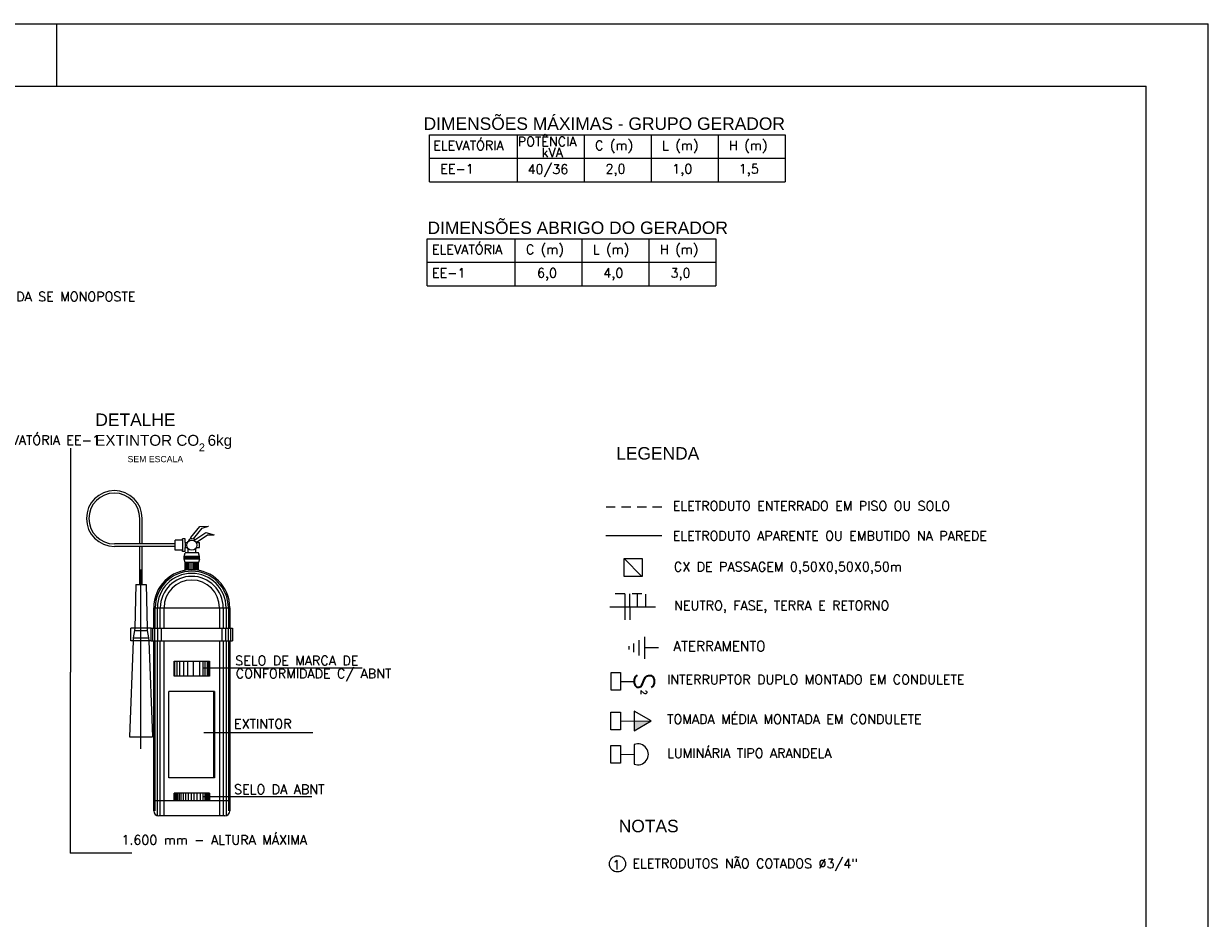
# Model space of a CAD drawing. Header units: millimetres. Extents: x 439.7 to 481.7, y 411.1 to 440.8.
# Tile 4 of 4: x 462.7 to 481.7, y 426.4 to 440.8. Entities that reach past the tile are written whole.
import ezdxf
from ezdxf.enums import TextEntityAlignment as Align

# ---------------------------------------------------------------- set-up
doc = ezdxf.new("R2010")
doc.units = ezdxf.units.MM
doc.linetypes.add('DASHED', pattern=[0.75, 0.5, -0.25])
doc.linetypes.add('HIDDEN', pattern=[0.375, 0.25, -0.125])
for name, color, linetype in [('004', 2, 'Continuous'), ('ECIRC090C', 2, 'HIDDEN'), ('ETXT0090', 8, 'Continuous'), ('ETXTM090C', 2, 'Continuous'), ('PADRÃO', 4, 'Continuous'), ('TEXTO', 7, 'Continuous'), ('TEXTO PROJ', 2, 'Continuous'), ('txt_titulos', 5, 'Continuous')]:
    doc.layers.add(name, color=color, linetype=linetype)
doc.styles.add('ARIAL', font='ARIAL.TTF', dxfattribs={"height": 0.2})
doc.styles.add('ROMANS', font='romans')
doc.styles.add('STYLE-ARIAL_3', font='ARIAL.TTF')

msp = doc.modelspace()

# ---------------------------------------------------------------- hatches: boundary and pattern name
at = {"layer": 'ETXT0090', "linetype": 'Continuous'}
msp.add_hatch(color=2, dxfattribs=at).paths.add_polyline_path([(472.796, 429.598), (472.793, 429.6), (472.524, 429.598), (472.524, 429.441)])

# ---------------------------------------------------------------- linework, layer by layer
at = {"color": 7}
for p, q in [((463.468, 433.977, 0.033), (463.468, 430.38, 0.033)), ((464.578, 432.442, 0.033), (464.578, 432.849, 0.033)), ((464.619, 432.442, 0.033), (464.619, 432.849, 0.033)), ((465.268, 432.503, 0.033), (465.146, 432.503, 0.033)), ((465.146, 432.34, 0.033), (465.146, 432.503, 0.033)), ((465.268, 432.503, 0.033), (465.268, 432.523, 0.033)), ((465.309, 432.523, 0.033), (465.268, 432.523, 0.033)), ((465.268, 432.503, 0.033), (465.268, 432.34, 0.033)), ((465.309, 432.462, 0.033), (465.309, 432.523, 0.033)), ((465.401, 432.541, 0.033), (465.389, 432.52, 0.033)), ((465.146, 432.442, 0.033), (464.171, 432.442, 0.033)), ((465.146, 432.401, 0.033), (464.171, 432.401, 0.033)), ((464.578, 431.787, 0.033), (464.578, 432.401, 0.033)), ((464.619, 431.787, 0.033), (464.619, 432.401, 0.033)), ((465.268, 432.34, 0.033), (465.146, 432.34, 0.033)), ((465.268, 432.32, 0.033), (465.268, 432.34, 0.033)), ((465.309, 432.32, 0.033), (465.268, 432.32, 0.033)), ((465.293, 432.237, 0.033), (465.309, 432.295, 0.033)), ((465.309, 432.462, 0.033), (465.309, 432.381, 0.033)), ((465.309, 432.462, 0.033), (465.345, 432.462, 0.033)), ((465.309, 432.32, 0.033), (465.309, 432.381, 0.033)), ((465.309, 432.381, 0.033), (465.345, 432.381, 0.033)), ((465.521, 432.295, 0.033), (465.309, 432.295, 0.033)), ((465.354, 432.368, 0.033), (465.354, 432.295, 0.033)), ((465.476, 432.368, 0.033), (465.476, 432.295, 0.033)), ((465.486, 432.462, 0.033), (465.537, 432.462, 0.033)), ((465.486, 432.381, 0.033), (465.537, 432.381, 0.033)), ((465.537, 432.237, 0.033), (465.521, 432.295, 0.033)), ((465.537, 432.381, 0.033), (465.537, 432.462, 0.033)), ((465.537, 432.237, 0.033), (465.293, 432.237, 0.033)), ((465.293, 432.197, 0.033), (465.293, 432.237, 0.033)), ((465.537, 432.197, 0.033), (465.293, 432.197, 0.033)), ((465.309, 432.14, 0.033), (465.293, 432.197, 0.033)), ((465.298, 432.197, 0.033), (465.298, 432.237, 0.033)), ((465.305, 432.197, 0.033), (465.305, 432.237, 0.033)), ((465.309, 432.017, 0.033), (465.309, 432.14, 0.033)), ((465.521, 432.14, 0.033), (465.309, 432.14, 0.033)), ((465.314, 432.197, 0.033), (465.314, 432.237, 0.033)), ((465.319, 432.019, 0.033), (465.319, 432.14, 0.033)), ((465.324, 432.197, 0.033), (465.324, 432.237, 0.033)), ((465.333, 432.197, 0.033), (465.333, 432.237, 0.033)), ((465.341, 432.022, 0.033), (465.341, 432.14, 0.033)), ((465.348, 432.197, 0.033), (465.348, 432.237, 0.033)), ((465.363, 432.024, 0.033), (465.363, 432.14, 0.033)), ((465.365, 432.197, 0.033), (465.365, 432.237, 0.033)), ((465.38, 432.197, 0.033), (465.38, 432.237, 0.033)), ((465.388, 432.026, 0.033), (465.388, 432.14, 0.033)), ((465.396, 432.197, 0.033), (465.396, 432.237, 0.033)), ((465.418, 432.197, 0.033), (465.418, 432.237, 0.033)), ((465.421, 432.027, 0.033), (465.421, 432.14, 0.033)), ((465.434, 432.197, 0.033), (465.434, 432.237, 0.033)), ((465.446, 432.026, 0.033), (465.446, 432.14, 0.033)), ((465.451, 432.197, 0.033), (465.451, 432.237, 0.033)), ((465.464, 432.197, 0.033), (465.464, 432.237, 0.033)), ((465.469, 432.024, 0.033), (465.469, 432.14, 0.033)), ((465.477, 432.197, 0.033), (465.477, 432.237, 0.033)), ((465.488, 432.022, 0.033), (465.488, 432.14, 0.033)), ((465.489, 432.197, 0.033), (465.489, 432.237, 0.033)), ((465.501, 432.197, 0.033), (465.501, 432.237, 0.033)), ((465.503, 432.02, 0.033), (465.503, 432.14, 0.033)), ((465.51, 432.197, 0.033), (465.51, 432.237, 0.033)), ((465.513, 432.019, 0.033), (465.513, 432.14, 0.033)), ((465.519, 432.197, 0.033), (465.519, 432.237, 0.033)), ((465.537, 432.197, 0.033), (465.521, 432.14, 0.033)), ((465.521, 432.017, 0.033), (465.521, 432.14, 0.033)), ((465.526, 432.197, 0.033), (465.526, 432.237, 0.033)), ((465.532, 432.197, 0.033), (465.532, 432.237, 0.033)), ((465.537, 432.197, 0.033), (465.537, 432.237, 0.033)), ((464.599, 429.149, 0.033), (464.599, 432.029, 0.033)), ((464.517, 431.787, 0.033), (464.498, 431.089, 0.033)), ((464.517, 431.787, 0.033), (464.68, 431.787, 0.033)), ((464.68, 431.787, 0.033), (464.7, 431.089, 0.033)), ((464.804, 431.089, 0.033), (464.804, 431.415, 0.033)), ((464.804, 431.415, 0.033), (466.027, 431.415, 0.033)), ((464.827, 431.089, 0.033), (464.827, 431.415, 0.033)), ((464.863, 431.089, 0.033), (464.863, 431.415, 0.033)), ((464.91, 431.089, 0.033), (464.91, 431.415, 0.033)), ((464.969, 431.089, 0.033), (464.969, 431.415, 0.033)), ((465.861, 431.415, 0.033), (465.861, 431.089, 0.033)), ((465.92, 431.415, 0.033), (465.92, 431.089, 0.033)), ((465.968, 431.415, 0.033), (465.968, 431.089, 0.033)), ((466.003, 431.415, 0.033), (466.003, 431.089, 0.033)), ((466.027, 431.415, 0.033), (466.027, 431.089, 0.033)), ((464.763, 431.089, 0.033), (464.437, 431.089, 0.033)), ((464.437, 430.885, 0.033), (464.437, 431.089, 0.033)), ((464.497, 431.053, 0.033), (464.476, 430.931, 0.033)), ((464.498, 431.089, 0.033), (464.497, 431.053, 0.033)), ((464.497, 431.053, 0.033), (464.701, 431.053, 0.033)), ((464.7, 431.089, 0.033), (464.701, 431.053, 0.033)), ((464.701, 431.053, 0.033), (464.721, 430.931, 0.033)), ((464.763, 431.089, 0.033), (464.804, 431.089, 0.033)), ((464.763, 430.885, 0.033), (464.763, 431.089, 0.033)), ((464.787, 430.885, 0.033), (464.787, 431.089, 0.033)), ((464.804, 431.089, 0.033), (466.027, 431.089, 0.033)), ((464.822, 430.885, 0.033), (464.822, 431.089, 0.033)), ((464.869, 430.885, 0.033), (464.869, 431.089, 0.033)), ((464.928, 430.885, 0.033), (464.928, 431.089, 0.033)), ((465.902, 430.885, 0.033), (465.902, 431.089, 0.033)), ((465.961, 430.885, 0.033), (465.961, 431.089, 0.033)), ((466.008, 430.885, 0.033), (466.008, 431.089, 0.033)), ((466.027, 431.089, 0.033), (466.067, 431.089, 0.033)), ((466.044, 430.885, 0.033), (466.044, 431.089, 0.033)), ((466.067, 431.089, 0.033), (466.067, 430.885, 0.033)), ((464.475, 430.885, 0.033), (464.415, 429.341, 0.033)), ((464.763, 430.885, 0.033), (464.437, 430.885, 0.033)), ((464.476, 430.931, 0.033), (464.475, 430.885, 0.033)), ((464.476, 430.931, 0.033), (464.721, 430.931, 0.033)), ((464.721, 430.931, 0.033), (464.723, 430.885, 0.033)), ((464.723, 430.885, 0.033), (464.782, 429.341, 0.033)), ((464.763, 430.885, 0.033), (464.804, 430.885, 0.033)), ((464.804, 430.885, 0.033), (466.027, 430.885, 0.033)), ((464.804, 428.155, 0.033), (464.804, 430.885, 0.033)), ((464.827, 428.155, 0.033), (464.827, 430.885, 0.033)), ((464.863, 428.076, 0.033), (464.863, 430.885, 0.033)), ((464.91, 428.073, 0.033), (464.91, 430.885, 0.033)), ((464.969, 428.073, 0.033), (464.969, 430.885, 0.033)), ((465.861, 430.885, 0.033), (465.861, 428.073, 0.033)), ((465.92, 430.885, 0.033), (465.92, 428.073, 0.033)), ((465.968, 430.885, 0.033), (465.968, 428.076, 0.033)), ((466.003, 430.885, 0.033), (466.003, 428.155, 0.033)), ((466.027, 430.885, 0.033), (466.067, 430.885, 0.033)), ((466.027, 430.885, 0.033), (466.027, 428.155, 0.033)), ((465.13, 430.559, 0.033), (465.701, 430.559, 0.033)), ((465.13, 430.315, 0.033), (465.13, 430.559, 0.033)), ((465.145, 430.315, 0.033), (465.145, 430.559, 0.033)), ((465.182, 430.315, 0.033), (465.182, 430.559, 0.033)), ((465.225, 430.315, 0.033), (465.225, 430.559, 0.033)), ((465.285, 430.315, 0.033), (465.285, 430.559, 0.033)), ((465.352, 430.315, 0.033), (465.352, 430.559, 0.033)), ((465.441, 430.315, 0.033), (465.441, 430.559, 0.033)), ((465.547, 430.315, 0.033), (465.547, 430.559, 0.033)), ((465.599, 430.315, 0.033), (465.599, 430.559, 0.033)), ((465.631, 430.315, 0.033), (465.631, 430.559, 0.033)), ((465.668, 430.315, 0.033), (465.668, 430.559, 0.033)), ((465.689, 430.315, 0.033), (465.689, 430.559, 0.033)), ((465.701, 430.559, 0.033), (465.701, 430.315, 0.033)), ((465.701, 430.315, 0.033), (465.13, 430.315, 0.033)), ((465.782, 430.07, 0.033), (465.048, 430.07, 0.033)), ((465.048, 428.684, 0.033), (465.048, 430.07, 0.033)), ((465.766, 430.07, 0.033), (465.766, 428.684, 0.033)), ((465.782, 430.07, 0.033), (465.782, 428.684, 0.033)), ((464.415, 429.341, 0.033), (464.782, 429.341, 0.033)), ((465.782, 428.684, 0.033), (465.048, 428.684, 0.033)), ((466.027, 428.318, 0.033), (464.804, 428.318, 0.033)), ((465.701, 428.44, 0.033), (465.13, 428.44, 0.033)), ((465.13, 428.318, 0.033), (465.13, 428.44, 0.033)), ((465.143, 428.318, 0.033), (465.143, 428.44, 0.033)), ((465.156, 428.318, 0.033), (465.156, 428.44, 0.033)), ((465.174, 428.318, 0.033), (465.174, 428.44, 0.033)), ((465.193, 428.318, 0.033), (465.193, 428.44, 0.033)), ((465.217, 428.318, 0.033), (465.217, 428.44, 0.033)), ((465.246, 428.318, 0.033), (465.246, 428.44, 0.033)), ((465.282, 428.318, 0.033), (465.282, 428.44, 0.033)), ((465.318, 428.318, 0.033), (465.318, 428.44, 0.033)), ((465.36, 428.318, 0.033), (465.36, 428.44, 0.033)), ((465.409, 428.318, 0.033), (465.409, 428.44, 0.033)), ((465.455, 428.318, 0.033), (465.455, 428.44, 0.033)), ((465.502, 428.318, 0.033), (465.502, 428.44, 0.033)), ((465.557, 428.318, 0.033), (465.557, 428.44, 0.033)), ((465.599, 428.318, 0.033), (465.599, 428.44, 0.033)), ((465.628, 428.318, 0.033), (465.628, 428.44, 0.033)), ((465.654, 428.318, 0.033), (465.654, 428.44, 0.033)), ((465.673, 428.318, 0.033), (465.673, 428.44, 0.033)), ((465.69, 428.318, 0.033), (465.69, 428.44, 0.033)), ((465.701, 428.44, 0.033), (465.701, 428.318, 0.033)), ((465.945, 428.073, 0.033), (464.885, 428.073, 0.033))]:
    msp.add_line(p, q, dxfattribs=at)
for p, q in [((463.468, 427.475), (463.468, 430.38, 0.033)), ((464.45, 427.475), (463.463, 427.475))]:
    msp.add_line(p, q)
for points in [[(469.233, 438.257), (469.233, 439.01), (474.948, 439.01)], [(470.643, 439.01), (470.643, 438.257)], [(471.719, 439.01), (471.719, 438.257)], [(472.795, 439.01), (472.795, 438.257)], [(473.871, 439.01), (473.871, 438.257)], [(474.948, 439.01), (474.948, 438.257)], [(469.233, 438.633), (474.948, 438.633)], [(469.233, 438.257), (474.948, 438.257)], [(469.199, 436.585), (469.199, 437.338), (473.837, 437.338)], [(470.608, 437.338), (470.608, 436.585)], [(471.685, 437.338), (471.685, 436.585)], [(472.761, 437.338), (472.761, 436.585)], [(473.837, 437.338), (473.837, 436.585)], [(469.199, 436.962), (473.837, 436.962)], [(469.199, 436.585), (473.837, 436.585)]]:
    msp.add_lwpolyline(points)
for points in [[(465.401, 432.541, 0.033), (465.547, 432.721, 0.033), (465.684, 432.723, 0.033)], [(465.443, 432.52, 0.033), (465.582, 432.694, 0.033), (465.684, 432.723, 0.033)], [(465.374, 432.514, 0.033), (465.361, 432.483, 0.033)], [(465.451, 432.494, 0.033), (465.642, 432.625, 0.033), (465.774, 432.587, 0.033)], [(465.486, 432.462, 0.033), (465.668, 432.589, 0.033), (465.774, 432.587, 0.033)]]:
    msp.add_polyline3d(points, dxfattribs=at)
msp.add_circle((465.415, 432.421, 0.033), 0.0815, dxfattribs=at)
for centre, radius, start, end in [((464.171, 432.849, 0.033), 0.448, 0, 270), ((464.171, 432.849, 0.033), 0.408, 0, 270), ((465.415, 432.421, 0.033), 0.102, 60.3661, 114.0922), ((465.415, 431.415, 0.033), 0.611, 0, 180), ((465.415, 431.415, 0.033), 0.588, 0, 180), ((465.415, 431.415, 0.033), 0.552, 0, 180), ((465.415, 431.415, 0.033), 0.505, 0, 180), ((465.415, 431.415, 0.033), 0.446, 0, 180), ((464.885, 428.155, 0.033), 0.0815, 180, 270), ((465.945, 428.155, 0.033), 0.0815, 270, 0)]:
    msp.add_arc(centre, radius, start, end, dxfattribs=at)
at = {"layer": '004', "color": 9}
for p, q in [((465.608, 430.449, 0.033), (465.812, 430.449, 0.033)), ((465.812, 430.449, 0.033), (468.154, 430.449, 0.033)), ((465.608, 429.414, 0.033), (465.812, 429.414, 0.033)), ((465.812, 429.414, 0.033), (467.358, 429.414, 0.033)), ((465.608, 428.386, 0.033), (465.812, 428.386, 0.033)), ((465.812, 428.386, 0.033), (467.343, 428.386, 0.033))]:
    msp.add_line(p, q, dxfattribs=at)
at = {"layer": '004'}
msp.add_circle((472.256, 427.303), 0.13, dxfattribs=at)
at = {"layer": 'ECIRC090C', "color": 2, "linetype": 'Continuous'}
for p, q in [((472.376, 431.638, 1.004), (472.221, 431.638, 1.004)), ((472.376, 431.64, 1.004), (472.374, 431.219, 1.004)), ((472.451, 431.64, 1.004), (472.452, 431.219, 1.004)), ((472.647, 431.64, 1.004), (472.492, 431.64, 1.004)), ((472.57, 431.64, 1.004), (472.57, 431.429, 1.004)), ((472.706, 431.633, 1.004), (472.707, 431.422, 1.004)), ((472.135, 431.43, 1.004), (472.864, 431.429, 1.004)), ((472.306, 430.233, 1.004), (472.527, 430.234, 1.004)), ((472.303, 429.597, 1.004), (472.793, 429.6, 1.004)), ((472.303, 429.062, 1.004), (472.524, 429.063, 1.004))]:
    msp.add_line(p, q, dxfattribs=at)
at = {"layer": 'ETXT0090', "color": 2, "linetype": 'Continuous'}
for p, q in [((472.437, 430.801, 4.654), (472.437, 430.744, 4.654)), ((472.512, 430.844, 4.654), (472.512, 430.7, 4.654)), ((472.598, 430.894, 4.654), (472.598, 430.65, 4.654)), ((472.696, 430.594, 4.654), (472.696, 430.95, 4.654)), ((472.913, 430.772, 4.654), (472.696, 430.772, 4.654)), ((472.524, 429.22, 1.004), (472.524, 428.905, 1.004))]:
    msp.add_line(p, q, dxfattribs=at)
at = {"layer": 'ETXT0090', "color": 2, "linetype": 'DASHED', "ltscale": 0.3, "elevation": 1.49}
msp.add_lwpolyline([(472.97, 433.031), (472.076, 433.031)], dxfattribs=at)
at = {"layer": 'ETXT0090', "color": 2, "linetype": 'Continuous', "ltscale": 20, "elevation": 1.49}
msp.add_lwpolyline([(472.97, 432.569), (472.071, 432.569)], dxfattribs=at)
at = {"layer": 'ETXT0090', "color": 2, "linetype": 'Continuous', "elevation": 1.004}
for points in [[(472.362, 431.919), (472.362, 432.208), (472.65, 432.208), (472.651, 431.919)], [(472.152, 430.375), (472.306, 430.375), (472.306, 430.091), (472.152, 430.091)], [(472.15, 429.739), (472.303, 429.739), (472.303, 429.456), (472.15, 429.456)], [(472.524, 429.441), (472.796, 429.598), (472.524, 429.755)], [(472.15, 429.204), (472.303, 429.204), (472.303, 428.92), (472.15, 428.92)]]:
    msp.add_lwpolyline(points, close=True, dxfattribs=at)
msp.add_lwpolyline([(472.647, 431.919), (472.362, 432.208)], dxfattribs=at)
at = {"layer": 'ETXT0090', "color": 2, "linetype": 'Continuous'}
msp.add_arc((472.584, 429.062, 1.004), 0.168, 249.1424, 110.8576, dxfattribs=at)
at = {"layer": 'PADRÃO', "color": 2}
for p, q in [((439.749, 440.793), (481.749, 440.793)), ((463.249, 439.793), (463.249, 440.793)), ((463.249, 439.793), (463.249, 440.793)), ((481.749, 411.093), (481.749, 440.793))]:
    msp.add_line(p, q, dxfattribs=at)
at = {"layer": 'PADRÃO', "color": 1}
for p in [(442.249, 439.793), (480.749, 412.093)]:
    msp.add_line(p, (480.749, 439.793), dxfattribs=at)

# ---------------------------------------------------------------- texts
at = {"layer": '004', "style": 'ROMANS'}
for s, p in [('ELEVATÓRIA', (469.296, 438.765)), ('POTÊNCIA', (470.653, 438.826)), ('kVA', (471.037, 438.653)), ('C (m)', (471.895, 438.765)), ('L (m)', (472.971, 438.765)), ('H (m)', (474.047, 438.765)), ('EE-1', (469.409, 438.389)), ('2,0', (472.063, 438.389)), ('1,0', (473.136, 438.389)), ('1,5', (474.204, 438.389)), ('ELEVATÓRIA', (469.275, 437.094)), ('C (m)', (470.784, 437.094)), ('L (m)', (471.86, 437.094)), ('H (m)', (472.937, 437.094)), ('EE-1', (469.275, 436.717)), ('6,0', (470.963, 436.717)), ('4,0', (472.028, 436.717)), ('3,0', (473.108, 436.717)), ('1', (472.176, 427.214)), ('ELETRODUTOS NÃO COTADOS %%C3/4"', (472.496, 427.234))]:
    msp.add_text(s, height=0.15, dxfattribs=at).set_placement(p)
at = {"layer": '004', "color": 2, "style": 'ROMANS'}
for s, p in [('40/36', (470.81, 438.382)), ('VEM DA SE MONOPOSTE', (462.098, 436.337)), ('VAI PARA ELEVATÓRIA EE-1', (461.176, 434.034))]:
    msp.add_text(s, height=0.15, dxfattribs=at).set_placement(p)
at = {"layer": 'ETXT0090', "color": 2, "linetype": 'Continuous', "style": 'ROMANS'}
for s, height, p in [('ELETRODUTO ENTERRADO EM PISO OU SOLO', 0.15, (473.144, 432.976, 2.221)), ('ELETRODUTO APARENTE OU EMBUTIDO NA PAREDE', 0.15, (473.144, 432.495, 2.221)), ('CX DE PASSAGEM 0,50X0,50X0,50m', 0.15, (473.161, 432, 1.004)), ('NEUTRO, FASE, TERRA E RETORNO', 0.15, (473.165, 431.377, 1.004)), ('ATERRAMENTO', 0.16, (473.154, 430.719, -1.43)), ('SELO DE MARCA DE', 0.15, (466.113, 430.492, 0.033)), ('CONFORMIDADE C/ ABNT', 0.15, (466.122, 430.283, 0.033)), ('INTERRUPTOR DUPLO MONTADO EM CONDULETE', 0.15, (473.053, 430.186, 1.004)), ('EXTINTOR', 0.15, (466.093, 429.477, 0.033)), ('TOMADA MÉDIA MONTADA EM CONDULETE', 0.15, (473.053, 429.552, 1.004)), ('LUMINÁRIA TIPO ARANDELA', 0.15, (473.053, 429.005, 1.004)), ('SELO DA ABNT', 0.15, (466.095, 428.425, 0.033)), ('1.600 mm - ALTURA MÁXIMA', 0.15, (464.284, 427.613, 0.033))]:
    msp.add_text(s, height=height, dxfattribs=at).set_placement(p)
msp.add_text('S', height=0.32, rotation=88.9401, dxfattribs=at).set_placement((472.841, 430.094, 1.004))
at = {"layer": 'ETXTM090C', "color": 2, "style": 'STYLE-ARIAL_3'}
msp.add_text('NOTAS', height=0.2, dxfattribs=at).set_placement((472.276, 427.911), align=Align.MIDDLE_LEFT)
at = {"layer": 'TEXTO', "color": 2, "linetype": 'Continuous', "lineweight": 0, "style": 'ROMANS'}
msp.add_text('2', height=0.096, rotation=270.1439, dxfattribs=at).set_placement((472.68, 430.058, 1.004), align=Align.MIDDLE)
at = {"layer": 'TEXTO PROJ', "color": 2, "style": 'ARIAL'}
msp.add_text('2', height=0.125, dxfattribs=at).set_placement((465.529, 433.929, 0.012))
at = {"layer": 'txt_titulos', "color": 2, "style": 'ARIAL'}
for s, height, p in [('DIMENSÕES MÁXIMAS - GRUPO GERADOR', 0.2, (469.141, 439.089)), ('DIMENSÕES ABRIGO DO GERADOR ', 0.2, (469.203, 437.417)), ('DETALHE', 0.2, (463.866, 434.335, -0.014)), ('LEGENDA', 0.2, (472.235, 433.795, 0.906)), ('SEM ESCALA', 0.1, (464.384, 433.753, -0.014))]:
    msp.add_text(s, height=height, dxfattribs=at).set_placement(p)
msp.add_text('EXTINTOR CO  6kg', height=0.175, dxfattribs=at).set_placement((464.964, 434.082, -0.014), align=Align.MIDDLE)

doc.saveas('drawing.dxf')
